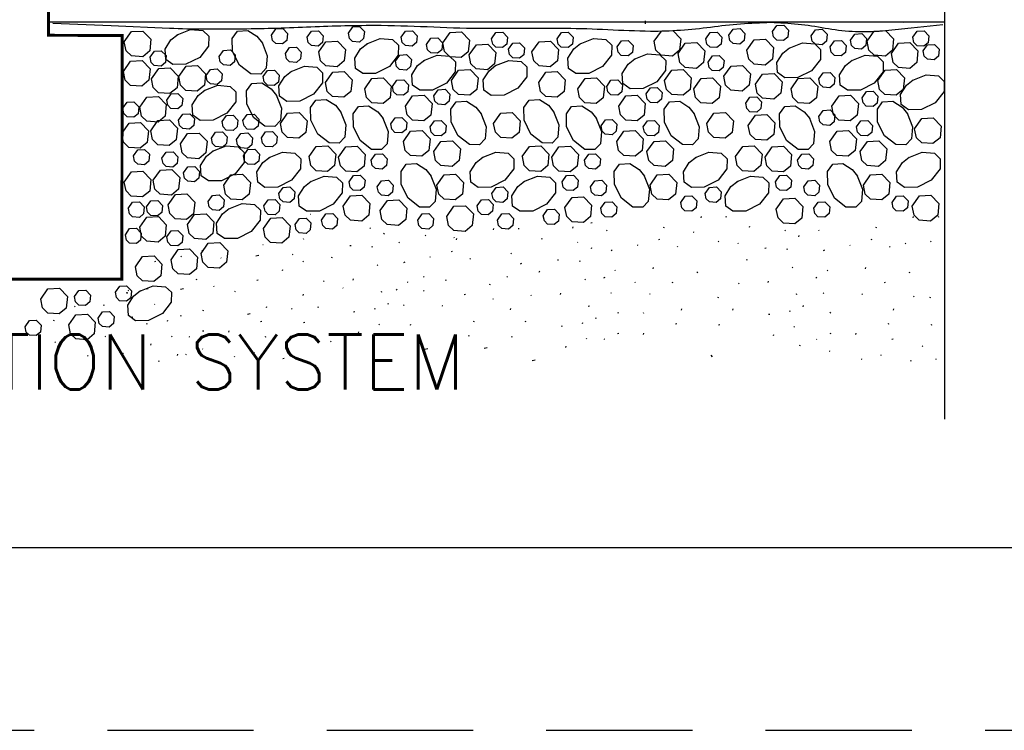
# Model space of a CAD drawing. Extents: x -4.7 to 12.3, y -5.1 to 5.9.
# Tile 21 of 24: x 9.4 to 11.1, y -5.1 to -3.9. Entities that reach past the tile are written whole.
import ezdxf
from ezdxf.enums import TextEntityAlignment as Align

# ---------------------------------------------------------------- set-up
doc = ezdxf.new("R2010")
doc.units = 0
doc.linetypes.add('HIDDEN', pattern=[0.375, 0.25, -0.125])
for name, color, linetype in [('29', 7, 'CONTINUOUS'), ('31', 7, 'CONTINUOUS'), ('35', 7, 'CONTINUOUS'), ('50', 7, 'CONTINUOUS')]:
    doc.layers.add(name, color=color, linetype=linetype)
doc.styles.add('ROMANS', font='ROMANS')

msp = doc.modelspace()

# ---------------------------------------------------------------- linework, layer by layer
at = {"layer": '29', "linetype": 'CONTINUOUS'}
msp.add_line((9.443824, -3.910604), (10.976646, -3.910604), dxfattribs=at)
msp.add_lwpolyline([(10.976646, -4.589681), (10.976646, -3.737621), (10.903729, -3.719392), (11.049563, -3.701163), (10.976646, -3.682934), (10.976646, -3.452271)], dxfattribs=at)
at = {"layer": '29', "linetype": 'CONTINUOUS', "const_width": 0.005}
msp.add_lwpolyline([(9.027576, -3.806436), (9.027158, -3.931438), (8.904564, -3.932089), (8.903078, -4.350762), (9.570286, -4.350762), (9.570993, -3.933941), (9.445102, -3.933527), (9.444242, -3.805344), (9.027576, -3.806436)], dxfattribs=at)
at = {"layer": '29', "linetype": 'CONTINUOUS'}
msp.add_lwpolyline([(10.97369, -3.915853), (10.919277, -3.921402), (10.864863, -3.926951, -0.062423), (10.772241, -3.921662, 0.038074), (10.679379, -3.9119, 0.026827), (10.576607, -3.92002, -0.032624), (10.473842, -3.926951, -0.007011), (10.401156, -3.924223, 0.010023), (10.328464, -3.921934, 0.002754), (10.255116, -3.92206, -0.003175), (10.181768, -3.922125, -0.008538), (10.092191, -3.919366, 0.010262), (10.002613, -3.916917, 0.009662), (9.88614, -3.919797, -0.008182), (9.769667, -3.923022, -0.002387), (9.710668, -3.923206, -0.009963), (9.651697, -3.921934), (9.552112, -3.917546), (9.452527, -3.913159)], format="xyb", dxfattribs=at)
msp.add_circle((9.579349, -4.373926), 0.000417, dxfattribs=at)
at = {"layer": '31', "linetype": 'CONTINUOUS'}
for p, q in [((10.46547, -3.914095), (10.46547, -3.909033)), ((10.541233, -3.911566), (10.541331, -3.911427)), ((10.905607, -3.911566), (10.906086, -3.910885)), ((10.968835, -3.910846), (10.968872, -3.910792)), ((9.893421, -4.240146), (9.892879, -4.240263)), ((10.373964, -4.254324), (10.371954, -4.25476)), ((10.560234, -4.245582), (10.560887, -4.243634)), ((10.604034, -4.243908), (10.602023, -4.244342)), ((10.922957, -4.245582), (10.923609, -4.243634)), ((10.966757, -4.243908), (10.964746, -4.244342)), ((9.995238, -4.263648), (9.994262, -4.262673)), ((10.018336, -4.273846), (10.018988, -4.271898)), ((10.205663, -4.265973), (10.206315, -4.264025)), ((10.249462, -4.264298), (10.247452, -4.264733)), ((10.341069, -4.263254), (10.341721, -4.261306)), ((10.399566, -4.267909), (10.39859, -4.266934)), ((10.496621, -4.262811), (10.497273, -4.260862)), ((10.548401, -4.270977), (10.547424, -4.270001)), ((10.642932, -4.261905), (10.643585, -4.259956)), ((10.704383, -4.267728), (10.703406, -4.266753)), ((10.762289, -4.267909), (10.761313, -4.266934)), ((10.859344, -4.262811), (10.859996, -4.260862)), ((9.881643, -4.282689), (9.880667, -4.281714)), ((10.044995, -4.288299), (10.044018, -4.287324)), ((10.089905, -4.276331), (10.088928, -4.275355)), ((10.139159, -4.2805), (10.138182, -4.279525)), ((10.142049, -4.283202), (10.142702, -4.281253)), ((10.288361, -4.282296), (10.289013, -4.280346)), ((10.349811, -4.288118), (10.348835, -4.287143)), ((10.48953, -4.282895), (10.48752, -4.283331)), ((10.590788, -4.286768), (10.589811, -4.285793)), ((10.624539, -4.290023), (10.623563, -4.289048)), ((10.72748, -4.277926), (10.728133, -4.275978)), ((10.852253, -4.282895), (10.850242, -4.283331)), ((10.910056, -4.290023), (10.909079, -4.289048)), ((10.95351, -4.286768), (10.952534, -4.285793)), ((9.709116, -4.301941), (9.707105, -4.302378)), ((9.811668, -4.291755), (9.811518, -4.291607)), ((9.962139, -4.293323), (9.960129, -4.293759)), ((9.998309, -4.295906), (9.998961, -4.293956)), ((10.134958, -4.303285), (10.132948, -4.303721)), ((10.236216, -4.307159), (10.23524, -4.306184)), ((10.372909, -4.298316), (10.373561, -4.296368)), ((10.408355, -4.301034), (10.406402, -4.302007)), ((10.452655, -4.293113), (10.451678, -4.292139)), ((10.520813, -4.295835), (10.519836, -4.294861)), ((10.671284, -4.297402), (10.669273, -4.297839)), ((10.707453, -4.299986), (10.708105, -4.298035)), ((10.771078, -4.301034), (10.769125, -4.302007)), ((10.815378, -4.293113), (10.814401, -4.292139)), ((10.883535, -4.295835), (10.882559, -4.294861)), ((9.627941, -4.320081), (9.625988, -4.321053)), ((9.672241, -4.31216), (9.671264, -4.311186)), ((9.740398, -4.314882), (9.739422, -4.313908)), ((9.804214, -4.310065), (9.799305, -4.311125)), ((9.863159, -4.30907), (9.862182, -4.308095)), ((9.880609, -4.320721), (9.879633, -4.319745)), ((9.929245, -4.31404), (9.929897, -4.312091)), ((10.053784, -4.321424), (10.051831, -4.322397)), ((10.098083, -4.313504), (10.097107, -4.31253)), ((10.166241, -4.316225), (10.165264, -4.315251)), ((10.253303, -4.32378), (10.25135, -4.324753)), ((10.316712, -4.317793), (10.314702, -4.318229)), ((10.352882, -4.320376), (10.353534, -4.318426)), ((10.638389, -4.31812), (10.639042, -4.316171)), ((9.844729, -4.335799), (9.845382, -4.333852)), ((10.007961, -4.327117), (10.006984, -4.326142)), ((10.283818, -4.33851), (10.28447, -4.336561)), ((10.414215, -4.336108), (10.413238, -4.335134)), ((10.478445, -4.332626), (10.479098, -4.330676)), ((10.553874, -4.339879), (10.554526, -4.337931)), ((10.717105, -4.331197), (10.716129, -4.330221)), ((10.776938, -4.336108), (10.775961, -4.335134)), ((10.841168, -4.332626), (10.84182, -4.330676)), ((10.916596, -4.339879), (10.917249, -4.337931)), ((9.698031, -4.351673), (9.698684, -4.349723)), ((9.803105, -4.352259), (9.801096, -4.352695)), ((9.916176, -4.354318), (9.915199, -4.353344)), ((9.965594, -4.35212), (9.966246, -4.350172)), ((10.059643, -4.356499), (10.058667, -4.355525)), ((10.086815, -4.347164), (10.085839, -4.346189)), ((10.123874, -4.353017), (10.124526, -4.351066)), ((10.199302, -4.36027), (10.199954, -4.358322)), ((10.229573, -4.347164), (10.228596, -4.346189)), ((10.362534, -4.351587), (10.361557, -4.350612)), ((10.39566, -4.347799), (10.393707, -4.348772)), ((10.44847, -4.356688), (10.447493, -4.355712)), ((10.51225, -4.356339), (10.510241, -4.356775)), ((10.62532, -4.358397), (10.624344, -4.357423)), ((10.674738, -4.356199), (10.675391, -4.354251)), ((10.758383, -4.347799), (10.75643, -4.348772)), ((10.874973, -4.356339), (10.872964, -4.356775)), ((9.58212, -4.370634), (9.581143, -4.369659)), ((9.615246, -4.366846), (9.613293, -4.367819)), ((9.67573, -4.367206), (9.670822, -4.368266)), ((9.728333, -4.363577), (9.727357, -4.3626)), ((9.764413, -4.372451), (9.763436, -4.371477)), ((9.948815, -4.366211), (9.947839, -4.365236)), ((10.014846, -4.372206), (10.012836, -4.372642)), ((10.041089, -4.36819), (10.039135, -4.369163)), ((10.086815, -4.370973), (10.085839, -4.369997)), ((10.320167, -4.37659), (10.320819, -4.374642)), ((10.407379, -4.375079), (10.406402, -4.374104)), ((10.770102, -4.375079), (10.769125, -4.374104)), ((9.880171, -4.378415), (9.880823, -4.376466)), ((10.025605, -4.393531), (10.026258, -4.391581)), ((10.157678, -4.376729), (10.155669, -4.377165)), ((10.20578, -4.385258), (10.204803, -4.384283)), ((10.270749, -4.378788), (10.269772, -4.377814)), ((10.473557, -4.37653), (10.472581, -4.375556)), ((10.589315, -4.382495), (10.589967, -4.380546)), ((10.723991, -4.376285), (10.72198, -4.376721)), ((10.83628, -4.37653), (10.835303, -4.375556)), ((10.924332, -4.380496), (10.923355, -4.379521)), ((10.952038, -4.382495), (10.95269, -4.380546)), ((9.490335, -4.397835), (9.489358, -4.396861)), ((9.539753, -4.395637), (9.540405, -4.393689)), ((9.626965, -4.394126), (9.625988, -4.393151)), ((9.709323, -4.404708), (9.709975, -4.402759)), ((9.817465, -4.399268), (9.818117, -4.39732)), ((9.861576, -4.401671), (9.860599, -4.400694)), ((9.905616, -4.399268), (9.906268, -4.39732)), ((9.9685, -4.406659), (9.966491, -4.407095)), ((10.002854, -4.40199), (10.003507, -4.40004)), ((10.052807, -4.39547), (10.051831, -4.394495)), ((10.118986, -4.396921), (10.118009, -4.395947)), ((10.234743, -4.402885), (10.235396, -4.400936)), ((10.369419, -4.396676), (10.367409, -4.397112)), ((10.418467, -4.408788), (10.41912, -4.406839)), ((10.462746, -4.409066), (10.46177, -4.408091)), ((10.526609, -4.403348), (10.527262, -4.4014)), ((10.61476, -4.403348), (10.615413, -4.4014)), ((10.711999, -4.406069), (10.712651, -4.40412)), ((10.73475, -4.397611), (10.735402, -4.39566)), ((10.78119, -4.408788), (10.781842, -4.406839)), ((10.889332, -4.403348), (10.889984, -4.4014)), ((9.454329, -4.421932), (9.454982, -4.419983)), ((9.589005, -4.415723), (9.586995, -4.416159)), ((9.648283, -4.422382), (9.648935, -4.420432)), ((9.671034, -4.413923), (9.671686, -4.411973)), ((9.789937, -4.410061), (9.785029, -4.411121)), ((9.809467, -4.422979), (9.807457, -4.423415)), ((9.883077, -4.424794), (9.881066, -4.425229)), ((10.172038, -4.423738), (10.17269, -4.42179)), ((10.260189, -4.423738), (10.260841, -4.42179)), ((10.357427, -4.42646), (10.358079, -4.42451)), ((10.380178, -4.418001), (10.380831, -4.416051)), ((10.677645, -4.410738), (10.675635, -4.411174)), ((9.613928, -4.427051), (9.611919, -4.427487)), ((9.71041, -4.439299), (9.708401, -4.439736)), ((9.752944, -4.440977), (9.753596, -4.439026)), ((9.974682, -4.44279), (9.975335, -4.440841)), ((10.010686, -4.428665), (10.00971, -4.42769)), ((10.063896, -4.429178), (10.064548, -4.427229)), ((10.323073, -4.431129), (10.321064, -4.431565)), ((10.518612, -4.427059), (10.516602, -4.427495)), ((10.592221, -4.428874), (10.590211, -4.429309)), ((10.719831, -4.432745), (10.718854, -4.43177)), ((10.881335, -4.427059), (10.879324, -4.427495)), ((10.954944, -4.428874), (10.952934, -4.429309)), ((9.457092, -4.458811), (9.456116, -4.457835)), ((9.482469, -4.44716), (9.481492, -4.446185)), ((9.542747, -4.449288), (9.541771, -4.448311)), ((9.656115, -4.449057), (9.655138, -4.448082)), ((9.686516, -4.449915), (9.685539, -4.44894)), ((9.816737, -4.449275), (9.814727, -4.449711)), ((9.927988, -4.457681), (9.927012, -4.456706)), ((10.16404, -4.447449), (10.16203, -4.447885)), ((10.23765, -4.449264), (10.235639, -4.449699)), ((10.365259, -4.453135), (10.364283, -4.45216)), ((10.39566, -4.453995), (10.394684, -4.45302)), ((10.419555, -4.443379), (10.417546, -4.443815)), ((10.462089, -4.445056), (10.462741, -4.443105)), ((10.683827, -4.44687), (10.684479, -4.444921)), ((10.758383, -4.453995), (10.757406, -4.45302)), ((10.782277, -4.443379), (10.780268, -4.443815)), ((10.824811, -4.445056), (10.825464, -4.443105)), ((10.888604, -4.453354), (10.886594, -4.45379)), ((9.620111, -4.463182), (9.620763, -4.461233)), ((9.708977, -4.470375), (9.708, -4.4694)), ((10.093391, -4.469919), (10.088482, -4.470979)), ((10.194676, -4.467762), (10.189767, -4.468822)), ((10.329255, -4.46726), (10.329908, -4.465311)), ((10.729299, -4.464704), (10.729952, -4.462754)), ((10.780844, -4.474454), (10.779867, -4.473479)), ((10.939035, -4.465686), (10.938059, -4.464712)), ((9.512596, -4.481999), (9.51162, -4.481025)), ((9.573417, -4.478073), (9.57244, -4.477098)), ((9.633741, -4.49129), (9.634393, -4.48934)), ((9.665583, -4.481017), (9.666236, -4.479066)), ((9.680656, -4.480118), (9.67968, -4.479143)), ((9.7246, -4.487911), (9.723624, -4.486938)), ((9.76366, -4.484016), (9.762684, -4.48304)), ((9.796859, -4.477197), (9.795883, -4.47622)), ((9.847639, -4.485962), (9.845686, -4.486938)), ((10.276565, -4.489327), (10.271656, -4.490387)), ((10.580021, -4.483087), (10.577634, -4.480702)), ((10.835527, -4.488095), (10.834551, -4.48712)), ((10.868727, -4.481276), (10.86775, -4.480299)), ((10.919507, -4.490042), (10.917553, -4.491017)), ((10.962473, -4.488095), (10.961496, -4.48712))]:
    msp.add_line(p, q, dxfattribs=at)
for points in [[(9.957565, -3.929824), (9.964921, -3.919361), (9.97666, -3.918695), (9.984818, -3.927154), (9.983642, -3.939012), (9.976387, -3.945046), (9.964793, -3.944207), (9.959342, -3.938911), (9.957574, -3.929824)], [(10.682449, -3.927297), (10.689805, -3.916833), (10.701544, -3.916168), (10.709702, -3.924626), (10.708526, -3.936484), (10.701271, -3.942518), (10.689677, -3.94168), (10.684227, -3.936384), (10.682458, -3.927297)], [(9.5746, -3.944771), (9.586859, -3.927335), (9.606419, -3.926223), (9.620027, -3.940323), (9.618059, -3.960083), (9.605973, -3.970137), (9.58665, -3.968742), (9.577562, -3.959919), (9.574609, -3.944771)], [(9.6649, -3.932659), (9.687832, -3.923572), (9.708887, -3.925385), (9.718895, -3.934901), (9.718585, -3.951991), (9.703391, -3.971414), (9.679911, -3.983154), (9.657781, -3.983536), (9.645331, -3.974686), (9.644146, -3.957068), (9.654254, -3.941299), (9.665829, -3.932066)], [(9.80993, -3.945986), (9.819017, -3.968909), (9.817194, -3.989973), (9.807678, -3.99998), (9.790589, -3.999661), (9.771174, -3.984467), (9.759435, -3.960988), (9.759043, -3.938867), (9.767893, -3.926408), (9.785521, -3.925232), (9.80128, -3.935331), (9.810513, -3.946906)], [(9.826134, -3.933164), (9.83349, -3.92271), (9.845229, -3.922035), (9.853396, -3.930503), (9.852211, -3.942352), (9.844965, -3.948385), (9.833362, -3.947547), (9.827911, -3.94226), (9.826143, -3.933173)], [(9.88716, -3.936882), (9.894516, -3.926418), (9.906255, -3.925753), (9.914413, -3.934211), (9.913237, -3.946069), (9.905982, -3.952103), (9.894388, -3.951264), (9.888937, -3.945969), (9.887169, -3.936882)], [(10.047966, -3.936883), (10.055322, -3.926419), (10.067061, -3.925754), (10.075219, -3.934212), (10.074043, -3.94607), (10.066788, -3.952104), (10.055194, -3.951266), (10.049743, -3.94597), (10.047975, -3.936883)], [(10.119074, -3.946382), (10.131324, -3.928945), (10.150893, -3.927833), (10.164492, -3.941934), (10.162523, -3.961694), (10.150438, -3.971747), (10.131124, -3.970353), (10.122027, -3.961539), (10.119083, -3.946382)], [(10.202366, -3.939486), (10.209721, -3.929022), (10.221461, -3.928357), (10.229618, -3.936815), (10.228443, -3.948673), (10.221188, -3.954707), (10.209594, -3.953868), (10.204143, -3.948573), (10.202375, -3.939486)], [(10.314219, -3.939486), (10.321574, -3.929022), (10.333314, -3.928357), (10.341471, -3.936815), (10.340296, -3.948673), (10.33304, -3.954707), (10.321447, -3.953868), (10.315996, -3.948573), (10.314228, -3.939486)], [(10.480254, -3.943853), (10.492504, -3.926417), (10.512073, -3.925305), (10.525672, -3.939405), (10.523703, -3.959165), (10.511617, -3.969219), (10.492303, -3.967824), (10.483207, -3.95901), (10.480263, -3.943853)], [(10.568536, -3.939372), (10.575892, -3.928909), (10.587632, -3.928243), (10.595789, -3.936702), (10.594613, -3.94856), (10.587358, -3.954594), (10.575764, -3.953755), (10.570314, -3.94846), (10.568546, -3.939372)], [(10.607826, -3.93328), (10.615181, -3.922816), (10.626921, -3.922151), (10.635078, -3.930609), (10.633902, -3.942467), (10.626647, -3.948501), (10.615053, -3.947663), (10.609603, -3.942367), (10.607835, -3.93328)], [(10.748435, -3.93446), (10.75579, -3.923996), (10.76753, -3.923331), (10.775688, -3.931789), (10.774512, -3.943647), (10.767257, -3.949681), (10.755663, -3.948842), (10.750212, -3.943547), (10.748444, -3.93446)], [(10.815789, -3.941832), (10.823145, -3.931368), (10.834884, -3.930703), (10.843042, -3.939161), (10.841866, -3.95102), (10.834611, -3.957053), (10.823017, -3.956215), (10.817566, -3.950919), (10.815798, -3.941832)], [(10.84396, -3.943853), (10.85621, -3.926417), (10.875779, -3.925305), (10.889378, -3.939405), (10.887409, -3.959165), (10.875323, -3.969219), (10.856009, -3.967824), (10.846913, -3.95901), (10.843969, -3.943853)], [(10.922395, -3.936987), (10.92975, -3.926523), (10.94149, -3.925858), (10.949647, -3.934316), (10.948471, -3.946174), (10.941216, -3.952208), (10.929622, -3.95137), (10.924172, -3.946074), (10.922404, -3.936987)], [(9.849801, -3.964818), (9.857156, -3.954363), (9.868896, -3.953689), (9.877062, -3.962156), (9.875878, -3.974005), (9.868632, -3.980039), (9.857029, -3.979201), (9.851578, -3.973914), (9.84981, -3.964827)], [(9.906913, -3.96207), (9.919163, -3.944634), (9.938732, -3.943522), (9.952331, -3.957622), (9.950362, -3.977383), (9.938276, -3.987436), (9.918962, -3.986042), (9.909866, -3.977228), (9.906922, -3.96207)], [(9.989145, -3.948134), (10.012077, -3.939047), (10.033132, -3.940861), (10.043139, -3.950376), (10.042829, -3.967466), (10.027635, -3.986889), (10.004156, -3.998629), (9.982026, -3.999012), (9.969576, -3.990161), (9.968391, -3.972543), (9.978499, -3.956775), (9.990074, -3.947542)], [(10.091113, -3.949099), (10.098469, -3.938635), (10.110208, -3.93797), (10.118366, -3.946428), (10.11719, -3.958286), (10.109935, -3.96432), (10.098341, -3.963482), (10.092891, -3.958186), (10.091122, -3.949099)], [(10.164023, -3.967145), (10.176283, -3.949708), (10.195842, -3.948587), (10.209451, -3.962697), (10.207482, -3.982457), (10.195396, -3.99251), (10.176073, -3.991107), (10.166986, -3.982293), (10.164033, -3.967145)], [(10.231118, -3.957549), (10.238474, -3.947095), (10.250214, -3.946421), (10.25838, -3.954888), (10.257195, -3.966737), (10.249949, -3.972771), (10.238346, -3.971932), (10.232896, -3.966646), (10.231128, -3.957559)], [(10.271286, -3.96207), (10.283536, -3.944634), (10.303105, -3.943522), (10.316704, -3.957622), (10.314736, -3.977383), (10.30265, -3.987436), (10.283336, -3.986042), (10.27424, -3.977228), (10.271296, -3.96207)], [(10.353518, -3.948134), (10.376451, -3.939047), (10.397505, -3.940861), (10.407513, -3.950376), (10.407203, -3.967466), (10.392009, -3.986889), (10.36853, -3.998629), (10.3464, -3.999012), (10.333949, -3.990161), (10.332764, -3.972543), (10.342872, -3.956775), (10.354448, -3.947542)], [(10.416773, -3.95353), (10.424129, -3.943066), (10.435868, -3.942401), (10.444026, -3.950859), (10.44285, -3.962717), (10.435595, -3.968751), (10.424001, -3.967913), (10.418551, -3.962617), (10.416783, -3.95353)], [(10.521135, -3.964723), (10.533395, -3.947286), (10.552954, -3.946165), (10.566563, -3.960275), (10.564594, -3.980035), (10.552508, -3.990089), (10.533185, -3.988685), (10.524098, -3.979871), (10.521145, -3.964723)], [(10.63872, -3.959008), (10.65097, -3.941572), (10.670539, -3.94046), (10.684138, -3.95456), (10.682169, -3.97432), (10.670083, -3.984374), (10.65077, -3.982979), (10.641673, -3.974165), (10.638729, -3.959008)], [(10.710629, -3.955402), (10.733561, -3.946315), (10.754616, -3.948129), (10.764624, -3.957645), (10.764314, -3.974734), (10.74912, -3.994158), (10.725641, -4.005897), (10.70351, -4.00628), (10.69106, -3.99743), (10.689875, -3.979811), (10.699983, -3.964043), (10.711559, -3.95481)], [(10.781147, -3.95353), (10.788503, -3.943066), (10.800242, -3.942401), (10.8084, -3.950859), (10.807224, -3.962717), (10.799969, -3.968751), (10.788375, -3.967913), (10.782924, -3.962617), (10.781156, -3.95353)], [(10.885509, -3.964723), (10.897768, -3.947286), (10.917328, -3.946165), (10.930936, -3.960275), (10.928967, -3.980035), (10.916882, -3.990089), (10.897559, -3.988685), (10.888471, -3.979871), (10.885518, -3.964723)], [(10.940074, -3.960154), (10.94743, -3.94969), (10.959169, -3.949025), (10.967327, -3.957483), (10.966151, -3.969341), (10.958896, -3.975375), (10.947302, -3.974536), (10.941852, -3.969241), (10.940083, -3.960154)], [(9.618663, -3.971064), (9.626018, -3.9606), (9.637758, -3.959935), (9.645915, -3.968393), (9.64474, -3.980251), (9.637484, -3.986285), (9.625891, -3.985447), (9.62044, -3.980151), (9.618672, -3.971064)], [(9.736792, -3.969742), (9.744147, -3.959288), (9.755887, -3.958613), (9.764053, -3.967081), (9.762868, -3.97893), (9.755622, -3.984964), (9.74402, -3.984125), (9.738569, -3.978839), (9.736801, -3.969751)], [(10.037876, -3.977755), (10.045232, -3.967292), (10.056971, -3.966626), (10.065129, -3.975085), (10.063953, -3.986943), (10.056698, -3.992977), (10.045104, -3.992138), (10.039654, -3.986842), (10.037885, -3.977755)], [(10.086576, -3.976646), (10.109499, -3.967559), (10.130563, -3.969372), (10.14057, -3.978888), (10.140251, -3.995978), (10.125057, -4.015401), (10.101587, -4.027141), (10.079457, -4.027523), (10.067007, -4.018673), (10.065822, -4.001055), (10.07593, -3.985286), (10.087505, -3.976053)], [(10.446108, -3.974224), (10.469031, -3.965137), (10.490095, -3.966951), (10.500103, -3.976466), (10.499784, -3.993556), (10.48459, -4.012979), (10.46112, -4.024719), (10.43899, -4.025102), (10.426539, -4.016251), (10.425354, -3.998633), (10.435462, -3.982865), (10.447038, -3.973632)], [(10.572255, -3.979367), (10.579611, -3.968904), (10.59135, -3.968238), (10.599508, -3.976697), (10.598332, -3.988555), (10.591077, -3.994589), (10.579483, -3.99375), (10.574033, -3.988454), (10.572264, -3.979367)], [(10.817743, -3.976646), (10.840667, -3.967559), (10.86173, -3.969372), (10.871738, -3.978888), (10.871419, -3.995978), (10.856225, -4.015401), (10.832755, -4.027141), (10.810625, -4.027523), (10.798174, -4.018673), (10.79699, -4.001055), (10.807098, -3.985286), (10.818673, -3.976053)], [(9.573122, -3.995221), (9.585372, -3.977794), (9.604941, -3.976673), (9.61854, -3.990773), (9.616572, -4.010543), (9.604486, -4.020596), (9.585163, -4.019193), (9.576076, -4.010379), (9.573132, -3.99523)], [(9.667923, -4.003781), (9.680182, -3.986345), (9.699742, -3.985233), (9.71335, -3.999333), (9.711382, -4.019094), (9.699296, -4.029147), (9.679973, -4.027753), (9.670885, -4.01893), (9.667932, -4.003781)], [(9.859486, -3.995595), (9.882409, -3.986508), (9.903473, -3.988331), (9.91348, -3.997846), (9.913161, -4.014936), (9.897967, -4.03435), (9.874488, -4.04609), (9.852367, -4.046482), (9.839908, -4.037632), (9.838732, -4.020004), (9.84884, -4.004245), (9.860415, -3.995012)], [(10.208706, -3.985486), (10.231629, -3.976398), (10.252693, -3.978221), (10.262701, -3.987737), (10.262382, -4.004827), (10.247188, -4.024241), (10.223708, -4.03598), (10.201587, -4.036372), (10.189128, -4.027522), (10.187952, -4.009895), (10.19806, -3.994135), (10.209635, -3.984902)], [(10.599245, -4.003638), (10.611495, -3.986202), (10.631064, -3.98509), (10.644663, -3.99919), (10.642694, -4.018951), (10.630608, -4.029004), (10.611294, -4.027609), (10.602198, -4.018796), (10.599254, -4.003638)], [(9.621221, -4.007845), (9.63348, -3.990409), (9.65304, -3.989297), (9.666648, -4.003397), (9.66468, -4.023158), (9.652594, -4.033211), (9.633271, -4.031816), (9.624184, -4.022993), (9.62123, -4.007845)], [(9.714456, -4.002255), (9.721811, -3.991801), (9.733551, -3.991126), (9.741717, -3.999594), (9.740533, -4.011443), (9.733286, -4.017477), (9.721684, -4.016638), (9.716233, -4.011352), (9.714465, -4.002264)], [(9.811921, -4.004288), (9.819276, -3.993833), (9.831016, -3.993159), (9.839182, -4.001626), (9.837997, -4.013475), (9.830751, -4.019509), (9.819148, -4.018671), (9.813698, -4.013384), (9.81193, -4.004297)], [(9.918443, -4.01426), (9.930693, -3.996824), (9.950262, -3.995712), (9.963861, -4.009813), (9.961892, -4.029573), (9.949806, -4.039626), (9.930492, -4.038232), (9.921405, -4.029418), (9.918452, -4.01426)], [(10.133702, -4.010842), (10.145961, -3.993406), (10.165521, -3.992285), (10.179129, -4.006395), (10.17716, -4.026155), (10.165074, -4.036208), (10.145751, -4.034805), (10.136664, -4.025991), (10.133711, -4.010842)], [(10.282816, -4.01426), (10.295066, -3.996824), (10.314635, -3.995712), (10.328234, -4.009813), (10.326266, -4.029573), (10.31418, -4.039626), (10.294866, -4.038232), (10.285779, -4.029418), (10.282826, -4.01426)], [(10.498076, -4.010842), (10.510335, -3.993406), (10.529895, -3.992285), (10.543503, -4.006395), (10.541534, -4.026155), (10.529448, -4.036208), (10.510125, -4.034805), (10.501038, -4.025991), (10.498085, -4.010842)], [(10.653311, -4.017324), (10.665561, -3.999888), (10.68513, -3.998776), (10.698729, -4.012876), (10.69676, -4.032637), (10.684674, -4.04269), (10.665361, -4.041296), (10.656273, -4.032482), (10.65332, -4.017324)], [(10.761613, -4.00812), (10.768969, -3.997656), (10.780708, -3.996991), (10.788866, -4.005449), (10.78769, -4.017307), (10.780435, -4.023341), (10.768841, -4.022503), (10.763391, -4.017207), (10.761622, -4.00812)], [(10.862449, -4.010842), (10.874708, -3.993406), (10.894268, -3.992285), (10.907876, -4.006395), (10.905908, -4.026155), (10.893822, -4.036208), (10.874499, -4.034805), (10.865411, -4.025991), (10.862458, -4.010842)], [(10.922064, -4.010126), (10.944987, -4.001039), (10.966051, -4.002862), (10.976059, -4.012378), (10.97574, -4.029467), (10.960546, -4.048882), (10.937066, -4.060621), (10.914945, -4.061013), (10.902486, -4.052163), (10.90131, -4.034535), (10.911418, -4.018776), (10.922993, -4.009543)], [(9.711257, -4.028108), (9.73418, -4.019021), (9.755243, -4.020844), (9.765251, -4.030359), (9.764932, -4.047449), (9.749738, -4.066863), (9.726259, -4.078603), (9.704138, -4.078995), (9.691678, -4.070145), (9.690503, -4.052517), (9.700611, -4.036758), (9.712186, -4.027525)], [(9.834297, -4.035478), (9.843384, -4.058401), (9.841561, -4.079465), (9.832046, -4.089473), (9.814956, -4.089154), (9.795542, -4.07396), (9.783802, -4.05048), (9.78341, -4.028359), (9.79226, -4.0159), (9.809888, -4.014724), (9.825647, -4.024823), (9.83488, -4.036398)], [(9.985444, -4.024934), (9.997694, -4.007507), (10.017263, -4.006385), (10.030862, -4.020486), (10.028893, -4.040246), (10.016807, -4.050309), (9.997493, -4.048905), (9.988406, -4.040091), (9.985453, -4.024943)], [(10.033146, -4.020965), (10.040501, -4.010501), (10.052241, -4.009836), (10.060398, -4.018294), (10.059223, -4.030152), (10.051967, -4.036186), (10.040374, -4.035348), (10.034923, -4.030052), (10.033155, -4.020965)], [(10.349818, -4.024934), (10.362068, -4.007507), (10.381637, -4.006385), (10.395236, -4.020486), (10.393267, -4.040246), (10.381181, -4.050309), (10.361867, -4.048905), (10.35278, -4.040091), (10.349827, -4.024943)], [(10.398984, -4.020965), (10.40634, -4.010501), (10.418079, -4.009836), (10.426237, -4.018294), (10.425061, -4.030152), (10.417806, -4.036186), (10.406212, -4.035348), (10.400762, -4.030052), (10.398993, -4.020965)], [(10.548052, -4.024961), (10.560311, -4.007525), (10.579871, -4.006404), (10.593479, -4.020513), (10.59151, -4.040273), (10.579424, -4.050327), (10.560102, -4.048923), (10.551014, -4.040109), (10.548061, -4.024961)], [(10.714191, -4.024934), (10.726441, -4.007507), (10.74601, -4.006385), (10.759609, -4.020486), (10.757641, -4.040246), (10.745555, -4.050309), (10.726241, -4.048905), (10.717154, -4.040091), (10.714201, -4.024943)], [(9.600915, -4.056615), (9.613174, -4.039178), (9.632734, -4.038066), (9.646342, -4.052167), (9.644374, -4.071927), (9.632288, -4.08198), (9.612965, -4.080586), (9.603878, -4.071763), (9.600924, -4.056615)], [(9.64709, -4.044219), (9.654445, -4.033755), (9.666185, -4.03309), (9.674342, -4.041548), (9.673167, -4.053406), (9.665911, -4.05944), (9.654318, -4.058602), (9.648867, -4.053306), (9.647099, -4.044219)], [(10.055116, -4.054583), (10.067375, -4.037147), (10.086935, -4.036035), (10.100543, -4.050135), (10.098574, -4.069896), (10.086488, -4.079949), (10.067165, -4.078555), (10.058078, -4.069732), (10.055125, -4.054583)], [(10.103746, -4.03702), (10.111102, -4.026556), (10.122841, -4.025891), (10.130999, -4.034349), (10.129823, -4.046207), (10.122568, -4.052241), (10.110974, -4.051402), (10.105523, -4.046107), (10.103755, -4.03702)], [(10.41949, -4.054583), (10.431749, -4.037147), (10.451309, -4.036035), (10.464917, -4.050135), (10.462948, -4.069896), (10.450862, -4.079949), (10.431539, -4.078555), (10.422452, -4.069732), (10.419499, -4.054583)], [(10.466375, -4.033809), (10.47373, -4.023345), (10.48547, -4.02268), (10.493628, -4.031138), (10.492452, -4.042996), (10.485197, -4.04903), (10.473603, -4.048191), (10.468152, -4.042896), (10.466384, -4.033809)], [(10.783863, -4.054583), (10.796122, -4.037147), (10.815682, -4.036035), (10.82929, -4.050135), (10.827322, -4.069896), (10.815236, -4.079949), (10.795913, -4.078555), (10.786826, -4.069732), (10.783872, -4.054583)], [(10.835423, -4.040232), (10.842779, -4.029768), (10.854518, -4.029103), (10.862676, -4.037561), (10.8615, -4.049419), (10.854245, -4.055453), (10.842651, -4.054615), (10.837201, -4.049319), (10.835432, -4.040232)], [(9.571961, -4.058444), (9.579316, -4.04798), (9.591056, -4.047315), (9.599214, -4.055773), (9.598038, -4.067632), (9.590783, -4.073665), (9.579189, -4.072827), (9.573738, -4.067531), (9.57197, -4.058444)], [(9.943945, -4.063926), (9.953033, -4.086849), (9.95121, -4.107913), (9.941694, -4.117921), (9.924604, -4.117602), (9.90519, -4.102408), (9.893451, -4.078928), (9.893059, -4.056807), (9.901909, -4.044348), (9.919536, -4.043172), (9.935296, -4.053271), (9.944529, -4.064846)], [(10.016598, -4.075046), (10.025685, -4.097969), (10.023871, -4.119033), (10.014355, -4.12904), (9.997266, -4.128721), (9.977842, -4.113527), (9.966112, -4.090048), (9.96572, -4.067927), (9.97457, -4.055467), (9.992189, -4.054292), (10.007957, -4.064391), (10.01719, -4.075966)], [(10.183759, -4.066888), (10.192855, -4.089811), (10.191033, -4.110875), (10.181517, -4.120892), (10.164427, -4.120564), (10.145013, -4.105379), (10.133273, -4.0819), (10.132882, -4.05977), (10.141732, -4.047319), (10.159359, -4.046143), (10.175118, -4.056242), (10.184352, -4.067818)], [(10.308319, -4.063926), (10.317406, -4.086849), (10.315583, -4.107913), (10.306068, -4.117921), (10.288978, -4.117602), (10.269564, -4.102408), (10.257824, -4.078928), (10.257432, -4.056807), (10.266283, -4.044348), (10.28391, -4.043172), (10.299669, -4.053271), (10.308902, -4.064846)], [(10.380971, -4.075046), (10.390059, -4.097969), (10.388245, -4.119033), (10.378729, -4.12904), (10.361639, -4.128721), (10.342216, -4.113527), (10.330486, -4.090048), (10.330094, -4.067927), (10.338944, -4.055467), (10.356563, -4.054292), (10.372331, -4.064391), (10.381564, -4.075966)], [(10.548133, -4.066888), (10.557229, -4.089811), (10.555406, -4.110875), (10.545891, -4.120892), (10.528801, -4.120564), (10.509387, -4.105379), (10.497647, -4.0819), (10.497255, -4.05977), (10.506105, -4.047319), (10.523733, -4.046143), (10.539492, -4.056242), (10.548725, -4.067818)], [(10.636535, -4.049815), (10.643891, -4.039352), (10.65563, -4.038686), (10.663788, -4.047145), (10.662612, -4.059003), (10.655357, -4.065036), (10.643763, -4.064198), (10.638313, -4.058902), (10.636544, -4.049815)], [(10.745345, -4.075046), (10.754432, -4.097969), (10.752618, -4.119033), (10.743103, -4.12904), (10.726013, -4.128721), (10.70659, -4.113527), (10.694859, -4.090048), (10.694467, -4.067927), (10.703318, -4.055467), (10.720936, -4.054292), (10.736704, -4.064391), (10.745938, -4.075966)], [(10.912507, -4.066888), (10.921603, -4.089811), (10.91978, -4.110875), (10.910264, -4.120892), (10.893174, -4.120564), (10.87376, -4.105379), (10.862021, -4.0819), (10.861629, -4.05977), (10.870479, -4.047319), (10.888107, -4.046143), (10.903866, -4.056242), (10.913099, -4.067818)], [(9.667396, -4.078764), (9.674751, -4.068301), (9.686491, -4.067635), (9.694648, -4.076094), (9.693473, -4.087952), (9.686217, -4.093986), (9.674624, -4.093147), (9.669173, -4.087852), (9.667405, -4.078764)], [(9.741602, -4.081124), (9.748957, -4.07066), (9.760697, -4.069995), (9.768854, -4.078453), (9.767678, -4.090311), (9.760423, -4.096345), (9.748829, -4.095507), (9.743379, -4.090211), (9.741611, -4.081124)], [(9.777402, -4.079474), (9.784758, -4.06902), (9.796497, -4.068345), (9.804664, -4.076813), (9.803479, -4.088661), (9.796233, -4.094695), (9.78463, -4.093857), (9.77918, -4.08857), (9.777411, -4.079483)], [(9.841406, -4.084233), (9.853656, -4.066797), (9.873225, -4.065685), (9.886833, -4.079785), (9.884865, -4.099546), (9.872779, -4.109599), (9.853456, -4.108204), (9.844368, -4.099391), (9.841415, -4.084233)], [(10.20578, -4.084233), (10.21803, -4.066797), (10.237599, -4.065685), (10.251207, -4.079785), (10.249238, -4.099546), (10.237152, -4.109599), (10.217829, -4.108204), (10.208742, -4.099391), (10.205789, -4.084233)], [(10.570154, -4.084233), (10.582404, -4.066797), (10.601973, -4.065685), (10.615581, -4.079785), (10.613612, -4.099546), (10.601526, -4.109599), (10.582203, -4.108204), (10.573116, -4.099391), (10.570163, -4.084233)], [(10.641068, -4.087772), (10.653318, -4.070336), (10.672887, -4.069224), (10.686486, -4.083324), (10.684517, -4.103085), (10.672431, -4.113138), (10.653117, -4.111743), (10.64403, -4.10293), (10.641077, -4.087772)], [(10.761613, -4.072342), (10.768969, -4.061879), (10.780708, -4.061214), (10.788866, -4.069672), (10.78769, -4.08153), (10.780435, -4.087564), (10.768841, -4.086725), (10.763391, -4.08143), (10.761622, -4.072342)], [(9.570458, -4.101322), (9.582717, -4.083885), (9.602277, -4.082773), (9.615885, -4.096874), (9.613917, -4.116634), (9.601831, -4.126688), (9.582508, -4.125293), (9.573421, -4.11647), (9.570467, -4.101322)], [(9.619824, -4.096824), (9.632074, -4.079397), (9.651643, -4.078276), (9.665242, -4.092376), (9.663273, -4.112146), (9.651187, -4.122199), (9.631865, -4.120796), (9.622777, -4.111982), (9.619833, -4.096833)], [(10.029936, -4.085188), (10.037292, -4.074724), (10.049031, -4.074059), (10.057189, -4.082517), (10.056013, -4.094375), (10.048758, -4.100409), (10.037164, -4.09957), (10.031714, -4.094275), (10.029945, -4.085188)], [(10.097225, -4.090303), (10.104581, -4.07984), (10.11632, -4.079165), (10.124478, -4.087633), (10.123302, -4.099491), (10.116047, -4.105525), (10.104453, -4.104677), (10.099003, -4.099391), (10.097234, -4.090303)], [(10.389357, -4.088398), (10.396712, -4.077935), (10.408452, -4.07727), (10.416609, -4.085728), (10.415434, -4.097586), (10.408178, -4.10362), (10.396585, -4.102781), (10.391134, -4.097486), (10.389366, -4.088398)], [(10.461599, -4.090303), (10.468954, -4.07984), (10.480694, -4.079165), (10.488852, -4.087633), (10.487676, -4.099491), (10.480421, -4.105525), (10.468827, -4.104677), (10.463376, -4.099391), (10.461608, -4.090303)], [(10.825973, -4.090303), (10.833328, -4.07984), (10.845068, -4.079165), (10.853225, -4.087633), (10.852049, -4.099491), (10.844794, -4.105525), (10.833201, -4.104677), (10.82775, -4.099391), (10.825982, -4.090303)], [(10.925293, -4.093473), (10.937543, -4.076036), (10.957112, -4.074924), (10.97072, -4.089025), (10.968751, -4.108785), (10.956665, -4.118839), (10.937342, -4.117444), (10.928255, -4.10863), (10.925302, -4.093473)], [(9.670587, -4.119177), (9.682837, -4.10175), (9.702406, -4.100629), (9.716005, -4.114729), (9.714036, -4.134499), (9.701951, -4.144552), (9.682628, -4.143148), (9.67354, -4.134335), (9.670596, -4.119186)], [(9.723327, -4.109573), (9.730682, -4.099109), (9.742422, -4.098444), (9.750579, -4.106902), (9.749404, -4.11876), (9.742148, -4.124794), (9.730555, -4.123956), (9.725104, -4.11866), (9.723336, -4.109573)], [(9.766499, -4.11172), (9.773854, -4.101257), (9.785594, -4.100591), (9.793751, -4.109049), (9.792576, -4.120908), (9.78532, -4.126941), (9.773727, -4.126103), (9.768276, -4.120807), (9.766508, -4.11172)], [(9.808775, -4.109083), (9.81613, -4.09862), (9.82787, -4.097954), (9.836027, -4.106413), (9.834852, -4.118271), (9.827596, -4.124305), (9.816003, -4.123466), (9.810552, -4.11818), (9.808784, -4.109083)], [(10.051689, -4.115113), (10.063939, -4.097686), (10.083508, -4.096565), (10.097107, -4.110665), (10.095138, -4.130435), (10.083052, -4.140488), (10.063729, -4.139085), (10.054642, -4.130271), (10.051698, -4.115122)], [(10.416063, -4.115113), (10.428313, -4.097686), (10.447882, -4.096565), (10.46148, -4.110665), (10.459512, -4.130435), (10.447426, -4.140488), (10.428103, -4.139085), (10.419016, -4.130271), (10.416072, -4.115122)], [(10.780436, -4.115113), (10.792686, -4.097686), (10.812255, -4.096565), (10.825854, -4.110665), (10.823885, -4.130435), (10.811799, -4.140488), (10.792477, -4.139085), (10.783389, -4.130271), (10.780445, -4.115122)], [(9.725471, -4.131745), (9.748395, -4.122658), (9.769458, -4.12448), (9.779466, -4.133996), (9.779147, -4.151086), (9.763953, -4.1705), (9.740474, -4.18224), (9.718353, -4.182632), (9.705893, -4.173781), (9.704717, -4.156154), (9.714826, -4.140395), (9.726401, -4.131161)], [(9.890452, -4.141062), (9.902702, -4.123626), (9.922271, -4.122514), (9.93587, -4.136615), (9.933901, -4.156375), (9.921815, -4.166428), (9.902501, -4.165034), (9.893414, -4.15622), (9.890461, -4.141072)], [(10.103469, -4.132422), (10.115728, -4.114995), (10.135288, -4.113874), (10.148896, -4.127974), (10.146927, -4.147743), (10.134841, -4.157797), (10.115518, -4.156393), (10.106431, -4.147579), (10.103478, -4.132431)], [(10.254826, -4.141062), (10.267076, -4.123626), (10.286645, -4.122514), (10.300243, -4.136615), (10.298275, -4.156375), (10.286189, -4.166428), (10.266875, -4.165034), (10.257788, -4.15622), (10.254835, -4.141072)], [(10.467842, -4.132422), (10.480102, -4.114995), (10.499661, -4.113874), (10.51327, -4.127974), (10.511301, -4.147743), (10.499215, -4.157797), (10.479892, -4.156393), (10.470805, -4.147579), (10.467852, -4.132431)], [(10.619199, -4.141062), (10.631449, -4.123626), (10.651018, -4.122514), (10.664617, -4.136615), (10.662648, -4.156375), (10.650563, -4.166428), (10.631249, -4.165034), (10.622161, -4.15622), (10.619208, -4.141072)], [(10.832216, -4.132422), (10.844475, -4.114995), (10.864035, -4.113874), (10.877643, -4.127974), (10.875674, -4.147743), (10.863589, -4.157797), (10.844266, -4.156393), (10.835178, -4.147579), (10.832225, -4.132431)], [(9.590236, -4.139727), (9.597591, -4.129263), (9.609331, -4.128598), (9.617488, -4.137056), (9.616312, -4.148914), (9.609057, -4.154948), (9.597464, -4.154109), (9.592013, -4.148814), (9.590245, -4.139727)], [(9.638967, -4.14379), (9.646323, -4.133327), (9.658063, -4.132661), (9.66622, -4.14112), (9.665044, -4.152978), (9.657789, -4.159012), (9.646195, -4.158173), (9.640745, -4.152878), (9.638977, -4.14379)], [(9.778466, -4.139413), (9.785822, -4.128949), (9.797561, -4.128284), (9.805719, -4.136742), (9.804543, -4.1486), (9.797288, -4.154634), (9.785694, -4.153796), (9.780243, -4.148509), (9.778475, -4.139413)], [(9.822092, -4.142658), (9.845016, -4.13357), (9.866079, -4.135393), (9.876087, -4.144909), (9.875768, -4.161999), (9.860574, -4.181413), (9.837095, -4.193152), (9.814974, -4.193544), (9.802514, -4.184694), (9.801339, -4.167066), (9.811447, -4.151307), (9.823013, -4.142074)], [(9.940865, -4.14181), (9.953115, -4.124374), (9.972684, -4.123253), (9.986292, -4.137362), (9.984323, -4.157122), (9.972228, -4.167176), (9.952914, -4.165772), (9.943827, -4.156958), (9.940874, -4.14181)], [(9.996628, -4.147188), (10.003974, -4.136733), (10.015723, -4.136059), (10.02388, -4.144526), (10.022695, -4.156375), (10.015449, -4.162409), (10.003855, -4.16157), (9.998396, -4.156284), (9.996628, -4.147197)], [(10.186466, -4.142658), (10.209389, -4.13357), (10.230453, -4.135393), (10.240461, -4.144909), (10.240142, -4.161999), (10.224948, -4.181413), (10.201469, -4.193152), (10.179348, -4.193544), (10.166888, -4.184694), (10.165712, -4.167066), (10.17582, -4.151307), (10.187387, -4.142074)], [(10.305238, -4.14181), (10.317488, -4.124374), (10.337057, -4.123253), (10.350665, -4.137362), (10.348697, -4.157122), (10.336602, -4.167176), (10.317288, -4.165772), (10.308201, -4.156958), (10.305247, -4.14181)], [(10.361001, -4.147188), (10.368348, -4.136733), (10.380096, -4.136059), (10.388254, -4.144526), (10.387069, -4.156375), (10.379823, -4.162409), (10.368229, -4.16157), (10.36277, -4.156284), (10.361001, -4.147197)], [(10.55084, -4.142658), (10.573763, -4.13357), (10.594827, -4.135393), (10.604835, -4.144909), (10.604516, -4.161999), (10.589322, -4.181413), (10.565842, -4.193152), (10.543721, -4.193544), (10.531262, -4.184694), (10.530086, -4.167066), (10.540194, -4.151307), (10.55176, -4.142074)], [(10.669612, -4.14181), (10.681862, -4.124374), (10.701431, -4.123253), (10.715039, -4.137362), (10.71307, -4.157122), (10.700975, -4.167176), (10.681661, -4.165772), (10.672574, -4.156958), (10.669621, -4.14181)], [(10.725375, -4.147188), (10.732721, -4.136733), (10.74447, -4.136059), (10.752628, -4.144526), (10.751443, -4.156375), (10.744197, -4.162409), (10.732603, -4.16157), (10.727143, -4.156284), (10.725375, -4.147197)], [(10.915214, -4.142658), (10.938137, -4.13357), (10.959201, -4.135393), (10.969208, -4.144909), (10.968889, -4.161999), (10.953695, -4.181413), (10.930216, -4.193152), (10.908095, -4.193544), (10.895635, -4.184694), (10.89446, -4.167066), (10.904568, -4.151307), (10.916134, -4.142074)], [(10.098501, -4.173647), (10.107598, -4.19657), (10.105775, -4.217634), (10.096259, -4.227642), (10.079169, -4.227323), (10.059746, -4.212129), (10.048016, -4.188659), (10.047624, -4.166529), (10.056474, -4.154078), (10.074102, -4.152893), (10.089861, -4.163001), (10.099094, -4.174577)], [(10.462875, -4.173647), (10.471971, -4.19657), (10.470148, -4.217634), (10.460633, -4.227642), (10.443543, -4.227323), (10.42412, -4.212129), (10.412389, -4.188659), (10.411997, -4.166529), (10.420848, -4.154078), (10.438475, -4.152893), (10.454234, -4.163001), (10.463467, -4.174577)], [(10.827249, -4.173647), (10.836345, -4.19657), (10.834522, -4.217634), (10.825007, -4.227642), (10.807917, -4.227323), (10.788493, -4.212129), (10.776763, -4.188659), (10.776371, -4.166529), (10.785221, -4.154078), (10.802849, -4.152893), (10.818608, -4.163001), (10.827841, -4.174577)], [(9.57452, -4.184637), (9.586779, -4.167201), (9.606339, -4.166089), (9.619947, -4.180189), (9.617978, -4.199949), (9.605892, -4.210003), (9.586569, -4.208608), (9.577482, -4.199785), (9.574529, -4.184637)], [(9.62401, -4.181404), (9.63626, -4.163977), (9.655829, -4.162855), (9.669428, -4.176956), (9.66746, -4.196716), (9.655374, -4.206779), (9.63606, -4.205375), (9.626973, -4.196561), (9.62402, -4.181413)], [(9.675875, -4.168885), (9.68323, -4.158431), (9.69497, -4.157757), (9.703137, -4.166224), (9.701952, -4.178073), (9.694706, -4.184107), (9.683103, -4.183268), (9.677652, -4.177982), (9.675884, -4.168895)], [(9.744546, -4.18978), (9.756805, -4.172344), (9.776374, -4.171232), (9.789973, -4.185332), (9.788004, -4.205092), (9.775918, -4.215146), (9.756595, -4.213751), (9.747508, -4.204938), (9.744555, -4.18978)], [(9.958693, -4.183974), (9.966048, -4.17351), (9.977788, -4.172836), (9.985945, -4.181303), (9.98477, -4.193161), (9.977514, -4.199195), (9.965921, -4.198348), (9.96047, -4.193061), (9.958702, -4.183974)], [(10.108919, -4.18978), (10.121178, -4.172344), (10.140747, -4.171232), (10.154346, -4.185332), (10.152378, -4.205092), (10.140292, -4.215146), (10.120969, -4.213751), (10.111882, -4.204938), (10.108928, -4.18978)], [(10.323066, -4.183974), (10.330422, -4.17351), (10.342161, -4.172836), (10.350319, -4.181303), (10.349143, -4.193161), (10.341888, -4.199195), (10.330294, -4.198348), (10.324844, -4.193061), (10.323076, -4.183974)], [(10.473293, -4.18978), (10.485552, -4.172344), (10.505121, -4.171232), (10.51872, -4.185332), (10.516751, -4.205092), (10.504665, -4.215146), (10.485342, -4.213751), (10.476255, -4.204938), (10.473302, -4.18978)], [(10.68744, -4.183974), (10.694796, -4.17351), (10.706535, -4.172836), (10.714693, -4.181303), (10.713517, -4.193161), (10.706262, -4.199195), (10.694668, -4.198348), (10.689217, -4.193061), (10.687449, -4.183974)], [(10.837667, -4.18978), (10.849926, -4.172344), (10.869495, -4.171232), (10.883094, -4.185332), (10.881125, -4.205092), (10.869039, -4.215146), (10.849716, -4.213751), (10.840629, -4.204938), (10.837676, -4.18978)], [(9.893214, -4.183609), (9.916146, -4.174522), (9.937201, -4.176345), (9.947217, -4.185861), (9.946898, -4.202951), (9.931704, -4.222374), (9.908225, -4.234104), (9.886104, -4.234496), (9.873645, -4.225646), (9.872469, -4.208018), (9.882568, -4.192259), (9.894143, -4.183026)], [(10.006964, -4.192587), (10.014319, -4.182133), (10.026059, -4.181458), (10.034225, -4.189926), (10.03304, -4.201775), (10.025794, -4.207809), (10.014201, -4.20697), (10.008741, -4.201684), (10.006973, -4.192596)], [(10.257587, -4.183609), (10.28052, -4.174522), (10.301574, -4.176345), (10.311591, -4.185861), (10.311272, -4.202951), (10.296078, -4.222374), (10.272599, -4.234104), (10.250478, -4.234496), (10.238018, -4.225646), (10.236842, -4.208018), (10.246941, -4.192259), (10.258517, -4.183026)], [(10.371337, -4.192587), (10.378693, -4.182133), (10.390432, -4.181458), (10.398599, -4.189926), (10.397414, -4.201775), (10.390168, -4.207809), (10.378574, -4.20697), (10.373115, -4.201684), (10.371346, -4.192596)], [(10.621961, -4.183609), (10.644893, -4.174522), (10.665948, -4.176345), (10.675965, -4.185861), (10.675646, -4.202951), (10.660452, -4.222374), (10.636973, -4.234104), (10.614852, -4.234496), (10.602392, -4.225646), (10.601216, -4.208018), (10.611315, -4.192259), (10.622891, -4.183026)], [(10.735711, -4.192587), (10.743066, -4.182133), (10.754806, -4.181458), (10.762973, -4.189926), (10.761788, -4.201775), (10.754542, -4.207809), (10.742948, -4.20697), (10.737488, -4.201684), (10.73572, -4.192596)], [(9.649648, -4.223246), (9.661908, -4.20581), (9.681467, -4.204698), (9.695076, -4.218798), (9.693107, -4.238559), (9.681021, -4.248612), (9.661698, -4.247217), (9.652611, -4.238395), (9.649658, -4.223246)], [(9.717848, -4.217762), (9.725203, -4.207298), (9.736943, -4.206633), (9.7451, -4.215091), (9.743924, -4.226949), (9.736669, -4.232983), (9.725076, -4.232145), (9.719625, -4.226858), (9.717857, -4.217762)], [(9.83859, -4.204081), (9.845945, -4.193617), (9.857685, -4.192952), (9.865842, -4.20141), (9.864667, -4.213268), (9.857411, -4.219302), (9.845818, -4.218464), (9.840367, -4.213177), (9.838599, -4.204081)], [(10.202964, -4.204081), (10.210319, -4.193617), (10.222059, -4.192952), (10.230216, -4.20141), (10.22904, -4.213268), (10.221785, -4.219302), (10.210191, -4.218464), (10.204741, -4.213177), (10.202973, -4.204081)], [(10.567337, -4.204081), (10.574693, -4.193617), (10.586432, -4.192952), (10.59459, -4.20141), (10.593414, -4.213268), (10.586159, -4.219302), (10.574565, -4.218464), (10.569115, -4.213177), (10.567346, -4.204081)], [(9.581461, -4.229611), (9.588816, -4.219147), (9.600556, -4.218482), (9.608714, -4.22694), (9.607538, -4.238798), (9.600283, -4.244832), (9.588689, -4.243993), (9.583238, -4.238698), (9.58147, -4.229611)], [(9.612572, -4.227105), (9.619927, -4.216642), (9.631667, -4.215977), (9.639824, -4.224435), (9.638648, -4.236293), (9.631393, -4.242327), (9.619799, -4.241488), (9.614349, -4.236193), (9.612581, -4.227105)], [(9.753113, -4.230313), (9.776046, -4.221225), (9.7971, -4.223048), (9.807108, -4.232564), (9.806789, -4.249654), (9.791595, -4.269068), (9.768125, -4.280807), (9.745995, -4.281199), (9.733544, -4.272349), (9.732359, -4.254721), (9.742467, -4.238962), (9.754043, -4.229729)], [(9.813306, -4.225345), (9.820661, -4.214882), (9.832401, -4.214216), (9.840559, -4.222674), (9.839383, -4.234533), (9.832128, -4.240566), (9.820534, -4.239728), (9.815083, -4.234441), (9.813315, -4.225345)], [(9.948875, -4.225743), (9.961134, -4.208316), (9.980703, -4.207195), (9.994302, -4.221296), (9.992333, -4.241065), (9.980247, -4.251118), (9.960924, -4.249715), (9.951837, -4.240901), (9.948893, -4.225753)], [(10.012018, -4.233326), (10.024277, -4.215898), (10.043846, -4.214777), (10.057445, -4.228878), (10.055477, -4.248647), (10.043391, -4.258701), (10.024068, -4.257297), (10.01498, -4.248483), (10.012036, -4.233335)], [(10.17768, -4.225345), (10.185035, -4.214882), (10.196775, -4.214216), (10.204932, -4.222674), (10.203757, -4.234533), (10.196501, -4.240566), (10.184908, -4.239728), (10.179457, -4.234441), (10.177689, -4.225345)], [(10.327734, -4.228271), (10.339993, -4.210844), (10.359563, -4.209723), (10.373161, -4.223823), (10.371193, -4.243592), (10.359107, -4.253646), (10.339784, -4.252242), (10.330697, -4.243428), (10.327753, -4.22828)], [(10.389199, -4.229354), (10.396555, -4.218891), (10.408294, -4.218225), (10.416452, -4.226684), (10.415276, -4.238542), (10.408021, -4.244576), (10.396427, -4.243737), (10.390977, -4.238451), (10.389208, -4.229354)], [(10.525589, -4.219245), (10.532944, -4.208781), (10.544684, -4.208116), (10.552841, -4.216574), (10.551665, -4.228432), (10.54441, -4.234466), (10.532816, -4.233628), (10.527366, -4.228341), (10.525598, -4.219245)], [(10.688914, -4.230798), (10.701173, -4.213371), (10.720742, -4.21225), (10.734341, -4.22635), (10.732372, -4.24612), (10.720286, -4.256173), (10.700964, -4.25477), (10.691876, -4.245956), (10.688932, -4.230807)], [(10.752905, -4.229354), (10.76026, -4.218891), (10.772, -4.218225), (10.780158, -4.226684), (10.778982, -4.238542), (10.771727, -4.244576), (10.760133, -4.243737), (10.754682, -4.238451), (10.752914, -4.229354)], [(10.886768, -4.219245), (10.894124, -4.208781), (10.905863, -4.208116), (10.914021, -4.216574), (10.912845, -4.228432), (10.90559, -4.234466), (10.893996, -4.233628), (10.888546, -4.228341), (10.886777, -4.219245)], [(10.921281, -4.225743), (10.93354, -4.208316), (10.953109, -4.207195), (10.966708, -4.221296), (10.96474, -4.241065), (10.952654, -4.251118), (10.933331, -4.249715), (10.924243, -4.240901), (10.921299, -4.225753)], [(9.682439, -4.257191), (9.694698, -4.239755), (9.714267, -4.238643), (9.727866, -4.252743), (9.725897, -4.272504), (9.713811, -4.282557), (9.694488, -4.281163), (9.685401, -4.272349), (9.682457, -4.257191)], [(9.911836, -4.249574), (9.919191, -4.239111), (9.930931, -4.238445), (9.939089, -4.246904), (9.937913, -4.258762), (9.930658, -4.264796), (9.919064, -4.263957), (9.913613, -4.258671), (9.911845, -4.249574)], [(10.076009, -4.249574), (10.083365, -4.239111), (10.095104, -4.238445), (10.103262, -4.246904), (10.102086, -4.258762), (10.094831, -4.264796), (10.083237, -4.263957), (10.077786, -4.258671), (10.076018, -4.249574)], [(10.125676, -4.243435), (10.137935, -4.226008), (10.157504, -4.224887), (10.171103, -4.238987), (10.169134, -4.258757), (10.157048, -4.26881), (10.137725, -4.267406), (10.128638, -4.258592), (10.125694, -4.243444)], [(10.212398, -4.249574), (10.219754, -4.239111), (10.231493, -4.238445), (10.239651, -4.246904), (10.238475, -4.258762), (10.23122, -4.264796), (10.219626, -4.263957), (10.214176, -4.258671), (10.212408, -4.249574)], [(10.290695, -4.241992), (10.298051, -4.231529), (10.30979, -4.230863), (10.317948, -4.239322), (10.316772, -4.25118), (10.309517, -4.257214), (10.297923, -4.256375), (10.292473, -4.251089), (10.290704, -4.241992)], [(9.600915, -4.261855), (9.613174, -4.244419), (9.632734, -4.243307), (9.646342, -4.257408), (9.644374, -4.277168), (9.632288, -4.287221), (9.612965, -4.285827), (9.603878, -4.277004), (9.600924, -4.261855)], [(9.812486, -4.263654), (9.824745, -4.246227), (9.844314, -4.245105), (9.857913, -4.259206), (9.855944, -4.278975), (9.843858, -4.289029), (9.824535, -4.287625), (9.815448, -4.278811), (9.812504, -4.263663)], [(9.866372, -4.257156), (9.873728, -4.246693), (9.885467, -4.246027), (9.893625, -4.254486), (9.892449, -4.266344), (9.885194, -4.272378), (9.8736, -4.271539), (9.86815, -4.266253), (9.866382, -4.257156)], [(9.57638, -4.274553), (9.583736, -4.264099), (9.595475, -4.263424), (9.603642, -4.271892), (9.602457, -4.283741), (9.595211, -4.289775), (9.583608, -4.288936), (9.578158, -4.28365), (9.576389, -4.274563)], [(9.647128, -4.278421), (9.654483, -4.267957), (9.666223, -4.267292), (9.67438, -4.27575), (9.673204, -4.287608), (9.665949, -4.293642), (9.654355, -4.292803), (9.648905, -4.287517), (9.647137, -4.278421)], [(9.705858, -4.306447), (9.718117, -4.28901), (9.737677, -4.287898), (9.751285, -4.301999), (9.749316, -4.321759), (9.73723, -4.331813), (9.717908, -4.330418), (9.70882, -4.321595), (9.705867, -4.306447)], [(9.654417, -4.317477), (9.666676, -4.30004), (9.686236, -4.298928), (9.699844, -4.313029), (9.697875, -4.332789), (9.685789, -4.342842), (9.666466, -4.341448), (9.657379, -4.332625), (9.654426, -4.317477)], [(9.593549, -4.329438), (9.605799, -4.31201), (9.625368, -4.310889), (9.638967, -4.32499), (9.636999, -4.344759), (9.624913, -4.354813), (9.60559, -4.353409), (9.596503, -4.344595), (9.593559, -4.329447)], [(9.431875, -4.384591), (9.444125, -4.367164), (9.463694, -4.366043), (9.477293, -4.380143), (9.475324, -4.399913), (9.463238, -4.409966), (9.443915, -4.408562), (9.434828, -4.399749), (9.431884, -4.3846)], [(9.489602, -4.380362), (9.496957, -4.369898), (9.508697, -4.369233), (9.516854, -4.377691), (9.515678, -4.389549), (9.508423, -4.395583), (9.496829, -4.394745), (9.491379, -4.389449), (9.489611, -4.380362)], [(9.559414, -4.373009), (9.56677, -4.362546), (9.578509, -4.36188), (9.586667, -4.370339), (9.585491, -4.382197), (9.578236, -4.38823), (9.566642, -4.387392), (9.561191, -4.382096), (9.559423, -4.373009)], [(9.601107, -4.370788), (9.624039, -4.361701), (9.645094, -4.363514), (9.655102, -4.37303), (9.654792, -4.39012), (9.639598, -4.409543), (9.616118, -4.421283), (9.593988, -4.421665), (9.581538, -4.412815), (9.580353, -4.395197), (9.590461, -4.379428), (9.602036, -4.370195)], [(9.53002, -4.417132), (9.537375, -4.406668), (9.549115, -4.406003), (9.557272, -4.414461), (9.556096, -4.426319), (9.548841, -4.432353), (9.537247, -4.431514), (9.531797, -4.426219), (9.530029, -4.417132)], [(9.40509, -4.431839), (9.412445, -4.421375), (9.424185, -4.42071), (9.432342, -4.429168), (9.431167, -4.441026), (9.423911, -4.44706), (9.412318, -4.446221), (9.406867, -4.440926), (9.405099, -4.431839)], [(9.479643, -4.428714), (9.491893, -4.411286), (9.511462, -4.410165), (9.525061, -4.424266), (9.523092, -4.444035), (9.511007, -4.454089), (9.491684, -4.452685), (9.482596, -4.443871), (9.479652, -4.428723)]]:
    msp.add_lwpolyline(points, dxfattribs=at)
at = {"layer": '35', "linetype": 'CONTINUOUS'}
msp.add_line((3.983143, -4.80947), (12.108143, -4.80947), dxfattribs=at)
at = {"layer": '35', "linetype": 'HIDDEN'}
msp.add_lwpolyline([(-4.704357, -5.12197), (12.295643, -5.12197), (12.295643, 5.87803), (-4.704357, 5.87803)], close=True, dxfattribs=at)

# ---------------------------------------------------------------- texts
at = {"layer": '50', "color": 1, "linetype": 'CONTINUOUS', "style": 'ROMANS'}
msp.add_text('FIGURE B.   ONE POSSIBLE DESIGN FOR A CRAWL-SPACE DEPRESSURIZATION SYSTEM', height=0.09375, dxfattribs=at).set_placement((4.629413, -4.445189), align=Align.TOP_LEFT)

doc.saveas('drawing.dxf')
